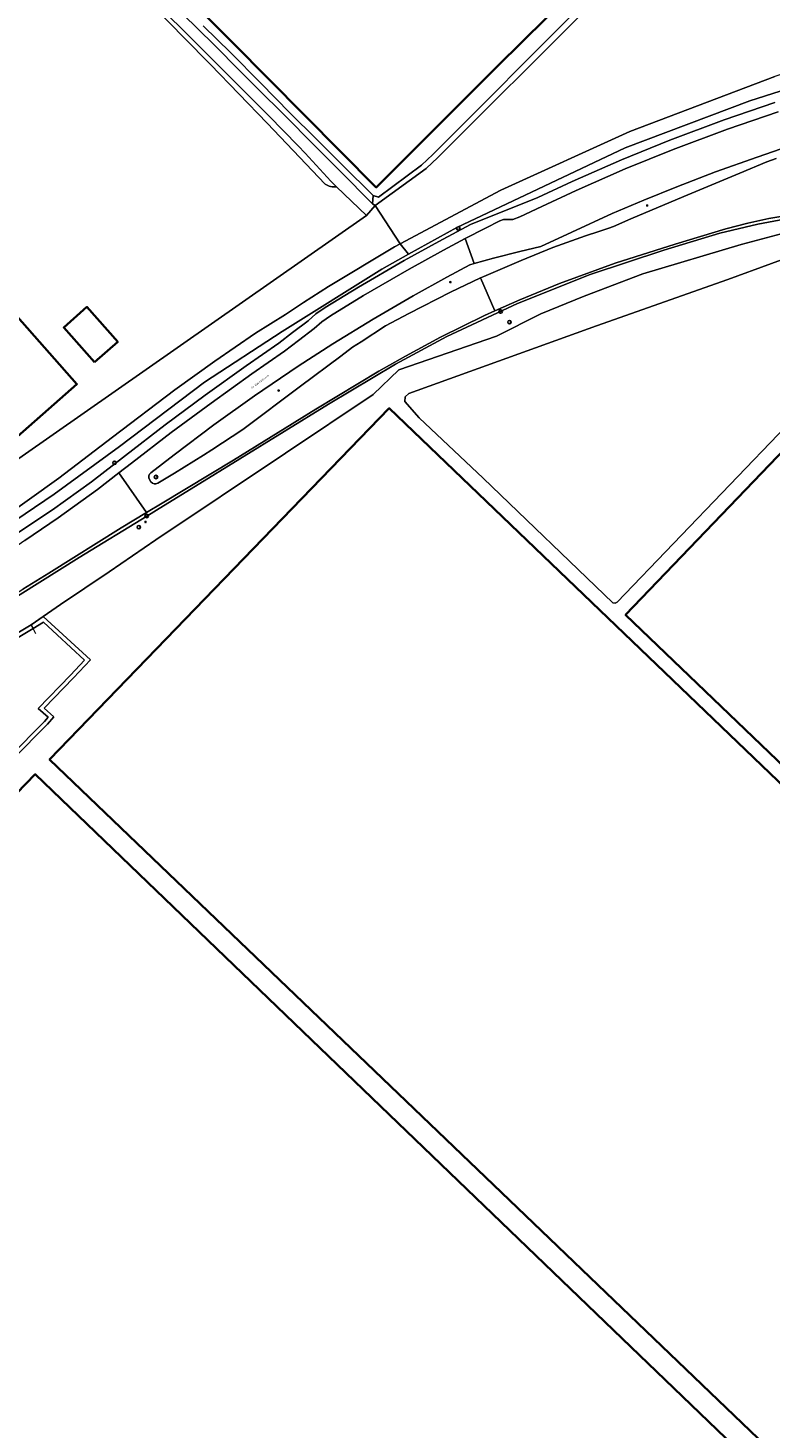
# Model space of a CAD drawing. Header units: metres. Extents: x 73718 to 76933, y 443658 to 446696.
# Tile 136 of 161: x 76151 to 76303, y 444949 to 445235. Entities that reach past the tile are written whole.
import ezdxf
from ezdxf.enums import TextEntityAlignment as Align

# ---------------------------------------------------------------- set-up
doc = ezdxf.new("R2010")
doc.units = ezdxf.units.M
for name, color, linetype, lineweight in [('B-WE-GK-BESCHOEIING-G', 130, 'GK-BESCHOEIING-SO', 18), ('B-WE-IE-MEUBILAIR-S', 7, 'Continuous', 25), ('B-WE-IE-MEUBILAIR_WEGMEUBILAIR-G', 7, 'Continuous', 18), ('B-WE-IE-TERREINAFSCHEIDING_KUNSTMATIG_HEKWERK-G', 20, 'IE-TERREINAFSCHEIDING_KUNSTMATIG-SO', 18), ('B-WE-OG-BEBOUWING-GV', 7, 'Continuous', 35), ('B-WE-OG-BEBOUWING_BASSIN-GV', 7, 'Continuous', 18), ('B-WE-OG-TERREIN_ERF-GV', 7, 'Continuous', 18), ('B-WE-OG-TERREIN_OEVER-GV', 7, 'Continuous', 18), ('B-WE-OG-TOPOGRAFIE-T18', 10, 'Continuous', 18), ('B-WE-OG-WATER_SLOOT-GV', 120, 'Continuous', 18), ('B-WE-OG-WEG-GV', 7, 'Continuous', 18), ('B-WE-VH-GESLOTENVERHARDING_ASFALT-GV', 10, 'Continuous', 18), ('B-WE-VH-OPENVERHARDING_BETONSTRAATSTEEN-GV', 30, 'Continuous', 18)]:
    doc.layers.add(name, color=color, linetype=linetype, lineweight=lineweight)
doc.styles.add('NLCS-ISO', font='NLCS-ISO.ttf')
doc.styles.add('NLCS-ISO-M200-T18', font='NLCS-ISO.ttf', dxfattribs={"height": 0.36})
doc.linetypes.add('GK-BESCHOEIING-SO', pattern='A,18,-3,[1,NLCS.SHX,S=0.6,R=0,X=0,Y=0],-3', length=24)
doc.linetypes.add('IE-TERREINAFSCHEIDING_KUNSTMATIG-SO', pattern='A,4,[82,NLCS.SHX,S=0.75,R=90,X=0,Y=0],4,-2', length=10)

# ---------------------------------------------------------------- blocks, each defined once
blk = doc.blocks.new('SIE-MEUBILAIR_PAAL_LICHTMAST-SO')
for points in [[(-0.6, 0), (-1, 0)], [(-0.7, 0.7), (-0.4, 0.4)], [(0, 1), (0, 0.6)], [(0.4, 0.4), (0.7, 0.7)], [(1, 0), (0.6, 0)], [(-0.7, -0.7), (-0.4, -0.4)], [(0, -0.6), (0, -1)], [(0.4, -0.4), (0.7, -0.7)]]:
    blk.add_lwpolyline(points)
blk.add_circle((0, 0), 0.5)
blk = doc.blocks.new('SIE-MEUBILAIR_PAAL_VERKEERSBORD-SO')
blk.add_circle((0, 0), 1.8)
at = {"style": 'NLCS-ISO'}
blk.add_text('vb', height=1.8, dxfattribs=at).set_placement((0, 0), align=Align.MIDDLE_CENTER)
blk = doc.blocks.new('SIE-MEUBILAIR_PAAL_HECTOMETER-SO')
blk.add_circle((0, 0), 1.8)
at = {"style": 'NLCS-ISO'}
blk.add_text('hm', height=1.8, dxfattribs=at).set_placement((0, 0), align=Align.MIDDLE_CENTER)
blk = doc.blocks.new('SIE-MEUBILAIR_PUT_RIOOLPUT-SO')
blk.add_circle((0, 0), 1.8)
at = {"style": 'NLCS-ISO'}
blk.add_text('RI', height=1.8, dxfattribs=at).set_placement((0, 0), align=Align.MIDDLE_CENTER)

msp = doc.modelspace()

# ---------------------------------------------------------------- linework, layer by layer
at = {"layer": 'B-WE-GK-BESCHOEIING-G', "flags": 128}
for points in [[(76316.177, 445271.154), (76318.303, 445269.009), (76320.177, 445266.684), (76337.54, 445250.071), (76339.169, 445247.502), (76339.844, 445244.596), (76340.598, 445238.628), (76341.416, 445238.093), (76340.274, 445236.59), (76339.501, 445237.007), (76336.888, 445235.635), (76331.076, 445233.998), (76317.747, 445230.059), (76303.79, 445225.432), (76274.039, 445214.155), (76247.634, 445202.107), (76227.047, 445191.15)], [(76227.047, 445191.15), (76225.906, 445190.543), (76212.379, 445182.427), (76207.273, 445179.158), (76203.529, 445176.702), (76197.401, 445172.859), (76189.109, 445167.145), (76180.886, 445161.215), (76168.129, 445151.569), (76157.117, 445143.123), (76145.105, 445134.557)]]:
    msp.add_lwpolyline(points, dxfattribs=at)
at = {"layer": 'B-WE-IE-MEUBILAIR_WEGMEUBILAIR-G', "flags": 128}
msp.add_lwpolyline([(76117.598, 445098.561), (76124.507, 445103.27), (76141.113, 445114.259), (76161.311, 445126.886), (76175.144, 445135.384), (76178.554, 445137.479), (76185.131, 445141.52), (76212.355, 445158.337), (76226.11, 445166.476), (76236.598, 445172.171), (76251.048, 445178.958), (76265.926, 445184.868), (76281.032, 445189.872), (76292.508, 445193.312), (76300.268, 445195.181), (76315.932, 445198.103)], dxfattribs=at)
at = {"layer": 'B-WE-IE-TERREINAFSCHEIDING_KUNSTMATIG_HEKWERK-G', "flags": 128}
msp.add_lwpolyline([(76152.445, 445111.276), (76151.945, 445112.204), (76151.462, 445113.101), (76151.476, 445113.111), (76157.468, 445117.285), (76167.461, 445123.982), (76177.032, 445130.486), (76203.538, 445148.245), (76221.524, 445160.319), (76226.77, 445165.33), (76246.781, 445172.244), (76255.856, 445176.797), (76264.729, 445180.44), (76276.752, 445184.98), (76296.885, 445191.001), (76308.118, 445194.009), (76317.414, 445197.203), (76336.22, 445200.946), (76364.603, 445206.642), (76376.246, 445208.966), (76376.54, 445209.025), (76380.208, 445207.147)], dxfattribs=at)
at = {"layer": 'B-WE-OG-BEBOUWING-GV', "flags": 128}
for points in [[(76248.124, 445285.804), (76234.118, 445299.92), (76215.843, 445281.775), (76213.011, 445284.627), (76208.518, 445280.166), (76197.42, 445291.343), (76194.438, 445288.365), (76165.393, 445259.661), (76192.754, 445232.306), (76222.146, 445202.717), (76247.049, 445227.637), (76276.83, 445257.027), (76271.191, 445262.818)], [(76145.203, 445148.598), (76160.839, 445162.437), (76130.73, 445196.493), (76114.919, 445182.596)], [(76367.548, 445148.93), (76335.482, 445180.108), (76273.19, 445115.149), (76338.488, 445052.532), (76365.027, 445080.175), (76371.527, 445073.942), (76397.909, 445101.458), (76358.066, 445139.042)], [(76164.468, 445166.877), (76169.222, 445171.07), (76162.903, 445178.235), (76158.148, 445174.042)], [(76390.686, 444859.877), (76397.771, 444853.086), (76405.947, 444845.249), (76475.063, 444917.505), (76389.037, 445000), (76224.811, 445157.482), (76155.259, 445085.538), (76244.5, 445000)], [(76335.905, 444774.691), (76321.995, 444788.039), (76335.646, 444802.265), (76349.556, 444788.917), (76370.156, 444810.385), (76363.236, 444817.026), (76394.453, 444849.625), (76397.771, 444853.086), (76390.686, 444859.877), (76387.374, 444856.434), (76152.331, 445082.506), (76065.097, 444992.21), (76314.614, 444752.503)]]:
    msp.add_lwpolyline(points, close=True, dxfattribs=at)
at = {"layer": 'B-WE-OG-BEBOUWING_BASSIN-GV', "flags": 128}
msp.add_lwpolyline([(76321.187, 445193.554), (76320.963, 445193.646), (76294.158, 445183.809), (76267.211, 445174.367), (76228.792, 445160.467), (76228.065, 445159.837), (76227.987, 445158.88), (76230.932, 445155.481), (76244.039, 445143.183), (76270.573, 445117.641), (76271.039, 445117.538), (76271.449, 445117.782), (76317.601, 445165.816), (76332.667, 445181.427), (76332.859, 445181.985), (76332.653, 445182.538), (76321.399, 445193.424)], close=True, dxfattribs=at)
at = {"layer": 'B-WE-OG-TERREIN_ERF-GV', "flags": 128}
for points in [[(76271.191, 445262.818), (76276.83, 445257.027), (76247.049, 445227.637), (76222.146, 445202.717), (76192.754, 445232.306), (76165.393, 445259.661), (76194.438, 445288.365), (76197.42, 445291.343), (76208.518, 445280.166), (76213.011, 445284.627), (76215.843, 445281.775), (76234.118, 445299.92), (76248.124, 445285.804), (76256.941, 445294.568), (76279.805, 445271.531)], [(76160.839, 445162.437), (76145.203, 445148.598), (76114.919, 445182.596), (76130.73, 445196.493)], [(76321.187, 445193.554), (76321.399, 445193.424), (76332.653, 445182.538), (76332.859, 445181.985), (76332.667, 445181.427), (76317.601, 445165.816), (76271.449, 445117.782), (76271.039, 445117.538), (76270.573, 445117.641), (76244.039, 445143.183), (76230.932, 445155.481), (76227.987, 445158.88), (76228.065, 445159.837), (76228.792, 445160.467), (76267.211, 445174.367), (76294.158, 445183.809), (76320.963, 445193.646)], [(76397.909, 445101.458), (76371.527, 445073.942), (76365.027, 445080.175), (76338.488, 445052.532), (76273.19, 445115.149), (76335.482, 445180.108), (76367.548, 445148.93), (76393.553, 445123.646), (76404.26, 445134.812), (76409.572, 445129.718), (76407.766, 445127.835), (76415.87, 445120.19)], [(76158.148, 445174.042), (76162.903, 445178.235), (76169.222, 445171.07), (76164.468, 445166.877)]]:
    msp.add_lwpolyline(points, close=True, dxfattribs=at)
for points in [[(76186.666, 445235.78), (76192.382, 445230.245), (76198.435, 445224.121), (76204.549, 445217.935), (76209.849, 445212.634), (76215.203, 445207.28), (76221.504, 445201.026), (76222.602, 445200.694), (76231.39, 445207.273), (76233.697, 445209.451), (76264.385, 445240.191)], [(76194.013, 445221.837), (76188.18, 445227.861), (76182.754, 445233.394), (76177.273, 445238.983)], [(76211.688, 445203.375), (76205.16, 445210.231), (76199.788, 445215.874), (76194.013, 445221.837)], [(76134.724, 445152.939), (76142.166, 445144.427), (76143.197, 445143.248), (76220.169, 445196.939), (76214.015, 445202.855)], [(76308.118, 445194.009), (76296.885, 445191.001), (76276.752, 445184.98), (76264.729, 445180.44), (76255.856, 445176.797), (76246.781, 445172.244), (76226.77, 445165.33), (76221.524, 445160.319), (76203.538, 445148.245), (76177.032, 445130.486), (76167.461, 445123.982), (76157.468, 445117.285), (76153.934, 445114.823), (76163.634, 445105.92), (76160.133, 445102.23), (76154.114, 445096.042), (76156.117, 445094.261), (76154.839, 445092.752), (76147.716, 445085.564)], [(76390.686, 444859.877), (76244.5, 445000), (76155.259, 445085.538), (76224.811, 445157.482), (76389.037, 445000), (76475.063, 444917.505)], [(76314.614, 444752.503), (76065.097, 444992.21), (76152.331, 445082.506), (76387.374, 444856.434)]]:
    msp.add_lwpolyline(points, dxfattribs=at)
at = {"layer": 'B-WE-OG-TERREIN_ERF-GV'}
msp.add_lwpolyline([(76214.015, 445202.855, -0.2123462), (76211.688, 445203.375)], format="xyb", dxfattribs=at)
at = {"layer": 'B-WE-OG-TERREIN_OEVER-GV', "flags": 128}
for points in [[(76301.382, 445275.31), (76299.798, 445276.378), (76288.793, 445264.505), (76264.385, 445240.191), (76233.697, 445209.451), (76231.39, 445207.273), (76222.602, 445200.694), (76221.504, 445201.026), (76221.397, 445199.369), (76221.945, 445198.983), (76232.366, 445206.571), (76234.777, 445208.847), (76264.98, 445239.001), (76289.39, 445263.317), (76296.861, 445270.812)], [(76298.654, 445220.418), (76320.247, 445227.363), (76329.259, 445230.257), (76336.518, 445231.963), (76338.499, 445233.01), (76340.257, 445234.358), (76341.922, 445236.308), (76340.274, 445236.59), (76339.501, 445237.007), (76336.888, 445235.635), (76331.076, 445233.998), (76317.747, 445230.059), (76303.79, 445225.432), (76274.039, 445214.155), (76247.634, 445202.107), (76227.047, 445191.15), (76228.738, 445189.004), (76238.62, 445194.509), (76273.135, 445210.781)], [(76202.871, 445173.221), (76223.314, 445185.983), (76228.738, 445189.004), (76227.047, 445191.15), (76225.906, 445190.543), (76212.379, 445182.427), (76207.273, 445179.158), (76203.529, 445176.702), (76197.401, 445172.859), (76189.109, 445167.145), (76180.886, 445161.215), (76168.129, 445151.569), (76157.117, 445143.123), (76145.105, 445134.557), (76146.246, 445133.098), (76156.222, 445139.874), (76169.55, 445149.614), (76186.975, 445162.782)], [(76151.476, 445113.111), (76136.017, 445103.84), (76133.493, 445103.943), (76132.562, 445104.806), (76130.603, 445102.683), (76130.852, 445102.453), (76132.024, 445103.707), (76132.389, 445103.371), (76132.609, 445103.61), (76133.146, 445103.112), (76136.235, 445102.985), (76151.862, 445112.357)]]:
    msp.add_lwpolyline(points, close=True, dxfattribs=at)
for points in [[(76179.004, 445241.748), (76185.844, 445234.953), (76188.793, 445232.023), (76194.418, 445226.366), (76197.556, 445223.239), (76203.666, 445217.15), (76209.006, 445211.794), (76214.693, 445206.091), (76221.397, 445199.369), (76221.504, 445201.026), (76215.203, 445207.28), (76209.849, 445212.634), (76204.549, 445217.935), (76198.435, 445224.121), (76192.382, 445230.245), (76186.666, 445235.78)], [(76177.273, 445238.983), (76182.754, 445233.394), (76188.18, 445227.861), (76194.013, 445221.837), (76199.788, 445215.874), (76205.16, 445210.231), (76211.688, 445203.375)], [(76200.17, 445217.346), (76194.842, 445222.667), (76183.426, 445234.067), (76178.653, 445238.833)], [(76214.015, 445202.855), (76212.874, 445203.953), (76207.588, 445209.726), (76206.155, 445211.199), (76200.17, 445217.346)], [(76147.716, 445085.564), (76154.839, 445092.752), (76156.117, 445094.261), (76154.114, 445096.042), (76160.133, 445102.23), (76163.634, 445105.92), (76153.934, 445114.823), (76151.476, 445113.111), (76151.862, 445112.357), (76153.984, 445113.63), (76162.43, 445105.879), (76159.524, 445102.815), (76152.892, 445095.998), (76154.939, 445094.177), (76154.215, 445093.323), (76147.101, 445086.145)]]:
    msp.add_lwpolyline(points, dxfattribs=at)
at = {"layer": 'B-WE-OG-TERREIN_OEVER-GV'}
msp.add_lwpolyline([(76211.688, 445203.375, 0.2123462), (76214.015, 445202.855)], format="xyb", dxfattribs=at)
at = {"layer": 'B-WE-OG-WATER_SLOOT-GV', "flags": 128}
for points in [[(76312.413, 445276.38), (76300.875, 445281.3), (76299.475, 445281.087), (76299.02, 445280.381), (76301.949, 445277.756), (76302.068, 445275.993), (76301.382, 445275.31), (76296.861, 445270.812), (76289.39, 445263.317), (76264.98, 445239.001), (76234.777, 445208.847), (76232.366, 445206.571), (76221.945, 445198.983), (76227.047, 445191.15), (76247.634, 445202.107), (76274.039, 445214.155), (76303.79, 445225.432)], [(76178.653, 445238.833), (76183.426, 445234.067), (76194.842, 445222.667), (76200.17, 445217.346), (76206.155, 445211.199), (76207.588, 445209.726), (76212.874, 445203.953), (76214.015, 445202.855), (76220.169, 445196.939), (76221.945, 445198.983), (76221.397, 445199.369), (76214.693, 445206.091), (76209.006, 445211.794), (76203.666, 445217.15), (76197.556, 445223.239), (76194.418, 445226.366), (76188.793, 445232.023), (76185.844, 445234.953), (76179.004, 445241.748)], [(76147.101, 445086.145), (76154.215, 445093.323), (76154.939, 445094.177), (76152.892, 445095.998), (76159.524, 445102.815), (76162.43, 445105.879), (76153.984, 445113.63), (76151.862, 445112.357), (76136.235, 445102.985)]]:
    msp.add_lwpolyline(points, dxfattribs=at)
msp.add_lwpolyline([(76197.401, 445172.859), (76203.529, 445176.702), (76207.273, 445179.158), (76212.379, 445182.427), (76225.906, 445190.543), (76227.047, 445191.15), (76221.945, 445198.983), (76220.169, 445196.939), (76143.197, 445143.248), (76138.095, 445143.518), (76145.105, 445134.557), (76157.117, 445143.123), (76168.129, 445151.569), (76180.886, 445161.215), (76189.109, 445167.145)], close=True, dxfattribs=at)
at = {"layer": 'B-WE-OG-WEG-GV', "flags": 128}
for points in [[(76320.247, 445227.363), (76298.654, 445220.418), (76273.135, 445210.781), (76238.62, 445194.509), (76228.738, 445189.004), (76223.314, 445185.983), (76202.871, 445173.221), (76186.975, 445162.782), (76169.55, 445149.614), (76156.222, 445139.874), (76146.246, 445133.098)], [(76148.315, 445131.675), (76155.841, 445136.667), (76163.853, 445142.422), (76170.775, 445147.812), (76178.948, 445154.087), (76187.136, 445160.153), (76195.501, 445166.172), (76202.18, 445170.774), (76205.002, 445172.965), (76208.184, 445175.35), (76209.741, 445176.777), (76211.706, 445178.074), (76218.536, 445182.273), (76227.887, 445187.718), (76234.95, 445191.615), (76241.424, 445195.073), (76255.224, 445200.623), (76262.254, 445203.905), (76272.368, 445208.362), (76282.228, 445212.357), (76293.368, 445216.551), (76303.785, 445220.08)], [(76303.785, 445220.08), (76293.368, 445216.551), (76282.228, 445212.357), (76272.368, 445208.362), (76262.254, 445203.905), (76255.224, 445200.623), (76241.424, 445195.073), (76234.95, 445191.615), (76227.887, 445187.718), (76218.536, 445182.273), (76211.706, 445178.074), (76209.741, 445176.777), (76208.184, 445175.35), (76205.002, 445172.965), (76202.18, 445170.774), (76195.501, 445166.172), (76187.136, 445160.153), (76178.948, 445154.087), (76170.775, 445147.812), (76163.853, 445142.422), (76155.841, 445136.667), (76148.315, 445131.675)], [(76150.201, 445130.377), (76156.99, 445135.03), (76165.051, 445140.82), (76169.439, 445144.237), (76171.998, 445146.23), (76180.152, 445152.49), (76188.315, 445158.538), (76196.652, 445164.537), (76203.362, 445169.159), (76206.215, 445171.375), (76209.462, 445173.809), (76210.975, 445175.195), (76212.781, 445176.387), (76219.563, 445180.557), (76228.873, 445185.978), (76235.904, 445189.857), (76240.332, 445192.222), (76244.486, 445194.327), (76247.474, 445195.837), (76248.222, 445196.148), (76250.088, 445196.158), (76251.556, 445196.658), (76256.078, 445198.814), (76263.08, 445202.084), (76273.147, 445206.52), (76282.956, 445210.494), (76294.041, 445214.667), (76304.416, 445218.182)], [(76315.932, 445198.103), (76300.268, 445195.181), (76292.508, 445193.312), (76281.032, 445189.872), (76265.926, 445184.868), (76251.048, 445178.958), (76236.598, 445172.171), (76226.11, 445166.476), (76212.355, 445158.337), (76185.131, 445141.52), (76178.554, 445137.479), (76175.144, 445135.384), (76161.311, 445126.886), (76141.113, 445114.259)], [(76141.113, 445114.259), (76161.311, 445126.886), (76175.144, 445135.384), (76178.554, 445137.479), (76185.131, 445141.52), (76212.355, 445158.337), (76226.11, 445166.476), (76236.598, 445172.171), (76251.048, 445178.958), (76265.926, 445184.868), (76281.032, 445189.872), (76292.508, 445193.312), (76300.268, 445195.181), (76315.932, 445198.103)], [(76310.393, 445197.628), (76302.566, 445196.314), (76298.21, 445195.373), (76293.733, 445194.215), (76283.336, 445191.082), (76271.098, 445187.194), (76259.698, 445183.005), (76251.512, 445179.677), (76246.444, 445177.399), (76244.315, 445176.442), (76235.275, 445172.011), (76228.101, 445168.165), (76222.66, 445165.08), (76209.748, 445157.285), (76192.922, 445146.863), (76178.331, 445138.037), (76175.125, 445136.098), (76169.91, 445132.944), (76155.112, 445123.714), (76149.797, 445120.399)], [(76136.017, 445103.84), (76151.476, 445113.111), (76153.934, 445114.823), (76157.468, 445117.285), (76167.461, 445123.982), (76177.032, 445130.486), (76203.538, 445148.245), (76221.524, 445160.319), (76226.77, 445165.33), (76246.781, 445172.244), (76255.856, 445176.797), (76264.729, 445180.44), (76276.752, 445184.98), (76296.885, 445191.001), (76308.118, 445194.009)]]:
    msp.add_lwpolyline(points, dxfattribs=at)
at = {"layer": 'B-WE-VH-GESLOTENVERHARDING_ASFALT-GV', "flags": 128}
for points in [[(76304.416, 445218.182), (76294.041, 445214.667), (76282.956, 445210.494), (76273.147, 445206.52), (76263.08, 445202.084), (76256.078, 445198.814), (76251.556, 445196.658), (76250.088, 445196.158), (76248.222, 445196.148), (76247.474, 445195.837), (76244.486, 445194.327), (76240.332, 445192.222), (76242.187, 445187.114), (76246.155, 445188.219), (76251.537, 445189.56), (76255.873, 445190.625), (76262.182, 445193.57), (76270.449, 445197.328), (76276.949, 445200.059), (76283.675, 445202.81), (76291.639, 445205.884), (76300.114, 445208.931), (76308.213, 445211.703)], [(76304.01, 445208.645), (76302.154, 445207.927), (76296.608, 445205.622), (76285.152, 445200.838), (76274.301, 445196.265), (76270.713, 445194.715), (76269.767, 445194.369), (76267.731, 445193.704), (76264.972, 445192.777), (76258.326, 445190.4), (76251.793, 445187.75), (76244.151, 445184.486), (76243.507, 445184.178), (76246.444, 445177.399), (76251.512, 445179.677), (76259.698, 445183.005), (76271.098, 445187.194), (76283.336, 445191.082), (76293.733, 445194.215), (76298.21, 445195.373), (76302.566, 445196.314), (76310.393, 445197.628)], [(76175.962, 445144.251), (76180.736, 445147.951), (76188.852, 445154.051), (76197.2, 445160.003), (76206.16, 445166.09), (76213.226, 445170.665), (76221.483, 445175.701), (76229.699, 445180.492), (76236.567, 445184.307), (76241.313, 445186.871), (76242.187, 445187.114), (76240.332, 445192.222), (76235.904, 445189.857), (76228.873, 445185.978), (76219.563, 445180.557), (76212.781, 445176.387), (76210.975, 445175.195), (76209.462, 445173.809), (76206.215, 445171.375), (76203.362, 445169.159), (76196.652, 445164.537), (76188.315, 445158.538), (76180.152, 445152.49), (76171.998, 445146.23), (76169.439, 445144.237), (76175.125, 445136.098), (76178.331, 445138.037), (76192.922, 445146.863)], [(76192.922, 445146.863), (76209.748, 445157.285), (76222.66, 445165.08), (76228.101, 445168.165), (76235.275, 445172.011), (76244.315, 445176.442), (76246.444, 445177.399), (76243.507, 445184.178), (76237.316, 445181.218), (76228.812, 445176.891), (76224.052, 445174.334), (76219.084, 445171.102), (76217.294, 445169.989), (76214.894, 445168.161), (76206.604, 445161.972), (76194.831, 445153.123), (76188.469, 445148.967), (76186.742, 445147.868), (76180.834, 445144.194), (76177.389, 445142.137)], [(76176.012, 445142.386), (76175.694, 445142.851)]]:
    msp.add_lwpolyline(points, dxfattribs=at)
msp.add_lwpolyline([(76169.91, 445132.944), (76175.125, 445136.098), (76169.439, 445144.237), (76165.051, 445140.82), (76156.99, 445135.03), (76150.201, 445130.377), (76147.265, 445128.365), (76130.803, 445117.415), (76113.412, 445105.828), (76117.679, 445099.384), (76120.952, 445101.576), (76124.227, 445103.764), (76127.504, 445105.95), (76130.784, 445108.132), (76134.065, 445110.311), (76138.407, 445113.172), (76149.797, 445120.399), (76155.112, 445123.714)], close=True, dxfattribs=at)
at = {"layer": 'B-WE-VH-GESLOTENVERHARDING_ASFALT-GV'}
for points in [[(76175.694, 445142.851, -0.3916446), (76175.962, 445144.251)], [(76177.389, 445142.137, -0.3822086), (76176.012, 445142.386)]]:
    msp.add_lwpolyline(points, format="xyb", dxfattribs=at)
at = {"layer": 'B-WE-VH-OPENVERHARDING_BETONSTRAATSTEEN-GV', "flags": 128}
for points in [[(76308.213, 445211.703), (76300.114, 445208.931), (76291.639, 445205.884), (76283.675, 445202.81), (76276.949, 445200.059), (76270.449, 445197.328), (76262.182, 445193.57), (76255.873, 445190.625), (76251.537, 445189.56), (76246.155, 445188.219), (76242.187, 445187.114), (76241.313, 445186.871), (76236.567, 445184.307), (76229.699, 445180.492), (76221.483, 445175.701), (76213.226, 445170.665), (76206.16, 445166.09), (76197.2, 445160.003), (76188.852, 445154.051), (76180.736, 445147.951), (76175.962, 445144.251)], [(76243.507, 445184.178), (76244.151, 445184.486), (76251.793, 445187.75), (76258.326, 445190.4), (76264.972, 445192.777), (76267.731, 445193.704), (76269.767, 445194.369), (76270.713, 445194.715), (76274.301, 445196.265), (76285.152, 445200.838), (76296.608, 445205.622), (76302.154, 445207.927), (76304.01, 445208.645)], [(76177.389, 445142.137), (76180.834, 445144.194), (76186.742, 445147.868), (76188.469, 445148.967), (76194.831, 445153.123), (76206.604, 445161.972), (76214.894, 445168.161), (76217.294, 445169.989), (76219.084, 445171.102), (76224.052, 445174.334), (76228.812, 445176.891), (76237.316, 445181.218), (76243.507, 445184.178)], [(76175.694, 445142.851), (76176.012, 445142.386)]]:
    msp.add_lwpolyline(points, dxfattribs=at)
at = {"layer": 'B-WE-VH-OPENVERHARDING_BETONSTRAATSTEEN-GV'}
for points in [[(76175.962, 445144.251, 0.3916446), (76175.694, 445142.851)], [(76176.012, 445142.386, 0.3822086), (76177.389, 445142.137)]]:
    msp.add_lwpolyline(points, format="xyb", dxfattribs=at)

# ---------------------------------------------------------------- block references
at = {"layer": 'B-WE-IE-MEUBILAIR-S', "xscale": 0.2, "yscale": 0.2, "zscale": 0.2}
for name, p in [('SIE-MEUBILAIR_PAAL_LICHTMAST-SO', (76277.63, 445198.994)), ('SIE-MEUBILAIR_PAAL_HECTOMETER-SO', (76238.966, 445194.288)), ('SIE-MEUBILAIR_PAAL_LICHTMAST-SO', (76237.313, 445183.303)), ('SIE-MEUBILAIR_PAAL_HECTOMETER-SO', (76247.606, 445177.298)), ('SIE-MEUBILAIR_PUT_RIOOLPUT-SO', (76249.419, 445175.109)), ('SIE-MEUBILAIR_PAAL_LICHTMAST-SO', (76202.159, 445161.084)), ('SIE-MEUBILAIR_PAAL_HECTOMETER-SO', (76168.539, 445146.297)), ('SIE-MEUBILAIR_PAAL_VERKEERSBORD-SO', (76177.029, 445143.374)), ('SIE-MEUBILAIR_PAAL_VERKEERSBORD-SO', (76173.534, 445133.124)), ('SIE-MEUBILAIR_PAAL_LICHTMAST-SO', (76174.877, 445134.181)), ('SIE-MEUBILAIR_PAAL_HECTOMETER-SO', (76175.144, 445135.384))]:
    msp.add_blockref(name, p, dxfattribs=at)

# ---------------------------------------------------------------- texts
at = {"layer": 'B-WE-OG-TOPOGRAFIE-T18', "style": 'NLCS-ISO-M200-T18'}
msp.add_text('De Westlandroute', height=0.36, rotation=37.1, dxfattribs=at).set_placement((76198.332, 445162.922), align=Align.MIDDLE)

doc.saveas('drawing.dxf')
